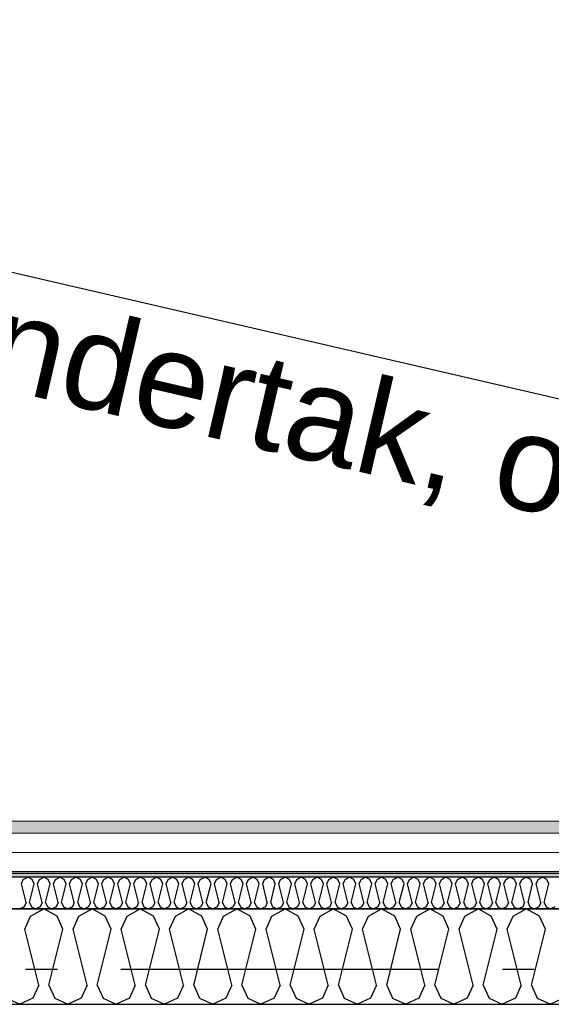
# Model space of a CAD drawing. Header units: millimetres. Extents: x -117798 to 93698, y -182207 to 252400.
# Tile 67 of 222: x -72920 to -72084, y -28272 to -26723. Entities that reach past the tile are written whole.
import ezdxf
from ezdxf.enums import TextEntityAlignment as Align

# ---------------------------------------------------------------- set-up
doc = ezdxf.new("R2010")
doc.units = ezdxf.units.MM
doc.header["$LTSCALE"] = 0.5
doc.header["$MEASUREMENT"] = 0
for name, pattern in [('Akselinje', [1500, 1000, -200, 100, -200]), ('Over snittplan', [260, 150, -50, 10, -50]), ('PLINE', [0])]:
    doc.linetypes.add(name, pattern=pattern)
for name, color, linetype in [('223- Bjelker', 7, 'Continuous'), ('232- Ikke-bærende yttervegger', 7, 'Continuous'), ('232- Ikke-bærende yttervegger (Skravur)', 7, 'Continuous'), ('235- Utvendig kledning og overflate (Skravur)(Nye konstruksjoner)', 7, 'Continuous'), ('256- Faste himlinger og overflatebehandling(Nye konstruksjoner)', 7, 'Continuous'), ('261- Primærkonstruksjon (tak)', 7, 'Continuous'), ('262- Taktekking(Nye konstruksjoner)', 7, 'Continuous'), ('82-- Modullinjer', 7, 'Continuous')]:
    doc.layers.add(name, color=color, linetype=linetype)
doc.layers.add('235- Utvendig kledning og overflate(Nye konstruksjoner)', color=7, linetype='Continuous', lineweight=0)
doc.styles.add('GENERATED_STYLE_1', font='arial.ttf')
doc.styles.add('GENERATED_STYLE_4', font='arial.ttf')

# ---------------------------------------------------------------- blocks, each defined once
blk = doc.blocks.new('*X80')
at = {"layer": '232- Ikke-bærende yttervegger (Skravur)', "linetype": 'PLINE'}
for p, q in [((-72911.7, -28153.8), (-72902.5, -28133.5)), ((-72902.5, -28133.5), (-72881.8, -28121.9)), ((-72861, -28133.5), (-72881.8, -28121.9)), ((-72851.8, -28153.8), (-72861, -28133.5)), ((-72835.8, -28153.8), (-72826.6, -28133.5)), ((-72826.6, -28133.5), (-72805.9, -28121.9)), ((-72785.2, -28133.5), (-72805.9, -28121.9)), ((-72775.9, -28153.8), (-72785.2, -28133.5)), ((-72760, -28153.8), (-72750.7, -28133.5)), ((-72750.7, -28133.5), (-72730, -28121.9)), ((-72709.3, -28133.5), (-72730, -28121.9)), ((-72700, -28153.8), (-72709.3, -28133.5)), ((-72684.1, -28153.8), (-72674.8, -28133.5)), ((-72674.8, -28133.5), (-72654.1, -28121.9)), ((-72633.4, -28133.5), (-72654.1, -28121.9)), ((-72624.2, -28153.8), (-72633.4, -28133.5)), ((-72608.2, -28153.8), (-72599, -28133.5)), ((-72599, -28133.5), (-72578.2, -28121.9)), ((-72557.5, -28133.5), (-72578.2, -28121.9)), ((-72548.3, -28153.8), (-72557.5, -28133.5)), ((-72532.3, -28153.8), (-72523.1, -28133.5)), ((-72523.1, -28133.5), (-72502.4, -28121.9)), ((-72481.6, -28133.5), (-72502.4, -28121.9)), ((-72472.4, -28153.8), (-72481.6, -28133.5)), ((-72456.5, -28153.8), (-72447.2, -28133.5)), ((-72447.2, -28133.5), (-72426.5, -28121.9)), ((-72405.8, -28133.5), (-72426.5, -28121.9)), ((-72396.5, -28153.8), (-72405.8, -28133.5)), ((-72380.6, -28153.8), (-72371.3, -28133.5)), ((-72371.3, -28133.5), (-72350.6, -28121.9)), ((-72329.9, -28133.5), (-72350.6, -28121.9)), ((-72320.6, -28153.8), (-72329.9, -28133.5)), ((-72304.7, -28153.8), (-72295.4, -28133.5)), ((-72295.4, -28133.5), (-72274.7, -28121.9)), ((-72254, -28133.5), (-72274.7, -28121.9)), ((-72244.8, -28153.8), (-72254, -28133.5)), ((-72228.8, -28153.8), (-72219.6, -28133.5)), ((-72219.6, -28133.5), (-72198.8, -28121.9)), ((-72178.1, -28133.5), (-72198.8, -28121.9)), ((-72168.9, -28153.8), (-72178.1, -28133.5)), ((-72152.9, -28153.8), (-72143.7, -28133.5)), ((-72143.7, -28133.5), (-72123, -28121.9)), ((-72102.2, -28133.5), (-72123, -28121.9)), ((-72093, -28153.8), (-72102.2, -28133.5)), ((-72889.7, -28241.8), (-72911.7, -28153.8)), ((-72873.8, -28241.8), (-72851.8, -28153.8)), ((-72813.8, -28241.8), (-72835.8, -28153.8)), ((-72797.9, -28241.8), (-72775.9, -28153.8)), ((-72738, -28241.8), (-72760, -28153.8)), ((-72722, -28241.8), (-72700, -28153.8)), ((-72662.1, -28241.8), (-72684.1, -28153.8)), ((-72646.1, -28241.8), (-72624.2, -28153.8)), ((-72586.2, -28241.8), (-72608.2, -28153.8)), ((-72570.3, -28241.8), (-72548.3, -28153.8)), ((-72510.3, -28241.8), (-72532.3, -28153.8)), ((-72494.4, -28241.8), (-72472.4, -28153.8)), ((-72434.5, -28241.8), (-72456.5, -28153.8)), ((-72418.5, -28241.8), (-72396.5, -28153.8)), ((-72358.6, -28241.8), (-72380.6, -28153.8)), ((-72342.6, -28241.8), (-72320.6, -28153.8)), ((-72282.7, -28241.8), (-72304.7, -28153.8)), ((-72266.8, -28241.8), (-72244.8, -28153.8)), ((-72206.8, -28241.8), (-72228.8, -28153.8)), ((-72190.9, -28241.8), (-72168.9, -28153.8)), ((-72130.9, -28241.8), (-72152.9, -28153.8)), ((-72115, -28241.8), (-72093, -28153.8)), ((-72889.7, -28241.8), (-72899, -28262.1)), ((-72873.8, -28241.8), (-72864.5, -28262.1)), ((-72813.8, -28241.8), (-72823.1, -28262.1)), ((-72797.9, -28241.8), (-72788.7, -28262.1)), ((-72738, -28241.8), (-72747.2, -28262.1)), ((-72722, -28241.8), (-72712.8, -28262.1)), ((-72662.1, -28241.8), (-72671.3, -28262.1)), ((-72646.1, -28241.8), (-72636.9, -28262.1)), ((-72586.2, -28241.8), (-72595.5, -28262.1)), ((-72570.3, -28241.8), (-72561, -28262.1)), ((-72510.3, -28241.8), (-72519.6, -28262.1)), ((-72494.4, -28241.8), (-72485.1, -28262.1)), ((-72434.5, -28241.8), (-72443.7, -28262.1)), ((-72418.5, -28241.8), (-72409.3, -28262.1)), ((-72358.6, -28241.8), (-72367.8, -28262.1)), ((-72342.6, -28241.8), (-72333.4, -28262.1)), ((-72282.7, -28241.8), (-72291.9, -28262.1)), ((-72266.8, -28241.8), (-72257.5, -28262.1)), ((-72206.8, -28241.8), (-72216.1, -28262.1)), ((-72190.9, -28241.8), (-72181.6, -28262.1)), ((-72130.9, -28241.8), (-72140.2, -28262.1)), ((-72115, -28241.8), (-72105.7, -28262.1)), ((-72940.4, -28262.1), (-72919.7, -28271.9)), ((-72899, -28262.1), (-72919.7, -28271.9)), ((-72864.5, -28262.1), (-72843.8, -28271.9)), ((-72823.1, -28262.1), (-72843.8, -28271.9)), ((-72788.7, -28262.1), (-72767.9, -28271.9)), ((-72747.2, -28262.1), (-72767.9, -28271.9)), ((-72712.8, -28262.1), (-72692.1, -28271.9)), ((-72671.3, -28262.1), (-72692.1, -28271.9)), ((-72636.9, -28262.1), (-72616.2, -28271.9)), ((-72595.5, -28262.1), (-72616.2, -28271.9)), ((-72561, -28262.1), (-72540.3, -28271.9)), ((-72519.6, -28262.1), (-72540.3, -28271.9)), ((-72485.1, -28262.1), (-72464.4, -28271.9)), ((-72443.7, -28262.1), (-72464.4, -28271.9)), ((-72409.3, -28262.1), (-72388.5, -28271.9)), ((-72367.8, -28262.1), (-72388.5, -28271.9)), ((-72333.4, -28262.1), (-72312.7, -28271.9)), ((-72291.9, -28262.1), (-72312.7, -28271.9)), ((-72257.5, -28262.1), (-72236.8, -28271.9)), ((-72216.1, -28262.1), (-72236.8, -28271.9)), ((-72181.6, -28262.1), (-72160.9, -28271.9)), ((-72140.2, -28262.1), (-72160.9, -28271.9)), ((-72105.7, -28262.1), (-72085, -28271.9)), ((-72064.3, -28262.1), (-72085, -28271.9))]:
    blk.add_line(p, q, dxfattribs=at)
blk = doc.blocks.new('*X410')
at = {"layer": '235- Utvendig kledning og overflate (Skravur)(Nye konstruksjoner)', "linetype": 'PLINE'}
for p, q in [((-72917, -28082.6), (-72914, -28075.8)), ((-72909.7, -28111.9), (-72917, -28082.6)), ((-72914, -28075.8), (-72907, -28071.9)), ((-72900.1, -28075.8), (-72907, -28071.9)), ((-72904.4, -28111.9), (-72897.1, -28082.6)), ((-72897.1, -28082.6), (-72900.1, -28075.8)), ((-72891.7, -28082.6), (-72888.7, -28075.8)), ((-72884.4, -28111.9), (-72891.7, -28082.6)), ((-72888.7, -28075.8), (-72881.8, -28071.9)), ((-72874.8, -28075.8), (-72881.8, -28071.9)), ((-72879.1, -28111.9), (-72871.8, -28082.6)), ((-72871.8, -28082.6), (-72874.8, -28075.8)), ((-72866.5, -28082.6), (-72863.4, -28075.8)), ((-72859.1, -28111.9), (-72866.5, -28082.6)), ((-72863.4, -28075.8), (-72856.5, -28071.9)), ((-72849.6, -28075.8), (-72856.5, -28071.9)), ((-72853.8, -28111.9), (-72846.5, -28082.6)), ((-72846.5, -28082.6), (-72849.6, -28075.8)), ((-72841.2, -28082.6), (-72838.1, -28075.8)), ((-72833.8, -28111.9), (-72841.2, -28082.6)), ((-72838.1, -28075.8), (-72831.2, -28071.9)), ((-72824.3, -28075.8), (-72831.2, -28071.9)), ((-72828.5, -28111.9), (-72821.2, -28082.6)), ((-72821.2, -28082.6), (-72824.3, -28075.8)), ((-72815.9, -28082.6), (-72812.8, -28075.8)), ((-72808.5, -28111.9), (-72815.9, -28082.6)), ((-72812.8, -28075.8), (-72805.9, -28071.9)), ((-72799, -28075.8), (-72805.9, -28071.9)), ((-72803.2, -28111.9), (-72795.9, -28082.6)), ((-72795.9, -28082.6), (-72799, -28075.8)), ((-72790.6, -28082.6), (-72787.5, -28075.8)), ((-72783.2, -28111.9), (-72790.6, -28082.6)), ((-72787.5, -28075.8), (-72780.6, -28071.9)), ((-72773.7, -28075.8), (-72780.6, -28071.9)), ((-72777.9, -28111.9), (-72770.6, -28082.6)), ((-72770.6, -28082.6), (-72773.7, -28075.8)), ((-72765.3, -28082.6), (-72762.2, -28075.8)), ((-72757.9, -28111.9), (-72765.3, -28082.6)), ((-72762.2, -28075.8), (-72755.3, -28071.9)), ((-72748.4, -28075.8), (-72755.3, -28071.9)), ((-72752.6, -28111.9), (-72745.3, -28082.6)), ((-72745.3, -28082.6), (-72748.4, -28075.8)), ((-72740, -28082.6), (-72736.9, -28075.8)), ((-72732.7, -28111.9), (-72740, -28082.6)), ((-72736.9, -28075.8), (-72730, -28071.9)), ((-72723.1, -28075.8), (-72730, -28071.9)), ((-72727.3, -28111.9), (-72720, -28082.6)), ((-72720, -28082.6), (-72723.1, -28075.8)), ((-72714.7, -28082.6), (-72711.6, -28075.8)), ((-72707.4, -28111.9), (-72714.7, -28082.6)), ((-72711.6, -28075.8), (-72704.7, -28071.9)), ((-72697.8, -28075.8), (-72704.7, -28071.9)), ((-72702, -28111.9), (-72694.7, -28082.6)), ((-72694.7, -28082.6), (-72697.8, -28075.8)), ((-72689.4, -28082.6), (-72686.3, -28075.8)), ((-72682.1, -28111.9), (-72689.4, -28082.6)), ((-72686.3, -28075.8), (-72679.4, -28071.9)), ((-72672.5, -28075.8), (-72679.4, -28071.9)), ((-72676.8, -28111.9), (-72669.4, -28082.6)), ((-72669.4, -28082.6), (-72672.5, -28075.8)), ((-72664.1, -28082.6), (-72661, -28075.8)), ((-72656.8, -28111.9), (-72664.1, -28082.6)), ((-72661, -28075.8), (-72654.1, -28071.9)), ((-72647.2, -28075.8), (-72654.1, -28071.9)), ((-72651.5, -28111.9), (-72644.1, -28082.6)), ((-72644.1, -28082.6), (-72647.2, -28075.8)), ((-72638.8, -28082.6), (-72635.7, -28075.8)), ((-72631.5, -28111.9), (-72638.8, -28082.6)), ((-72635.7, -28075.8), (-72628.8, -28071.9)), ((-72621.9, -28075.8), (-72628.8, -28071.9)), ((-72626.2, -28111.9), (-72618.8, -28082.6)), ((-72618.8, -28082.6), (-72621.9, -28075.8)), ((-72613.5, -28082.6), (-72610.4, -28075.8)), ((-72606.2, -28111.9), (-72613.5, -28082.6)), ((-72610.4, -28075.8), (-72603.5, -28071.9)), ((-72596.6, -28075.8), (-72603.5, -28071.9)), ((-72600.9, -28111.9), (-72593.5, -28082.6)), ((-72593.5, -28082.6), (-72596.6, -28075.8)), ((-72588.2, -28082.6), (-72585.1, -28075.8)), ((-72580.9, -28111.9), (-72588.2, -28082.6)), ((-72585.1, -28075.8), (-72578.2, -28071.9)), ((-72571.3, -28075.8), (-72578.2, -28071.9)), ((-72575.6, -28111.9), (-72568.3, -28082.6)), ((-72568.3, -28082.6), (-72571.3, -28075.8)), ((-72562.9, -28082.6), (-72559.9, -28075.8)), ((-72555.6, -28111.9), (-72562.9, -28082.6)), ((-72559.9, -28075.8), (-72552.9, -28071.9)), ((-72546, -28075.8), (-72552.9, -28071.9)), ((-72550.3, -28111.9), (-72543, -28082.6)), ((-72543, -28082.6), (-72546, -28075.8)), ((-72537.6, -28082.6), (-72534.6, -28075.8)), ((-72530.3, -28111.9), (-72537.6, -28082.6)), ((-72534.6, -28075.8), (-72527.7, -28071.9)), ((-72520.7, -28075.8), (-72527.7, -28071.9)), ((-72525, -28111.9), (-72517.7, -28082.6)), ((-72517.7, -28082.6), (-72520.7, -28075.8)), ((-72512.4, -28082.6), (-72509.3, -28075.8)), ((-72505, -28111.9), (-72512.4, -28082.6)), ((-72509.3, -28075.8), (-72502.4, -28071.9)), ((-72495.5, -28075.8), (-72502.4, -28071.9)), ((-72499.7, -28111.9), (-72492.4, -28082.6)), ((-72492.4, -28082.6), (-72495.5, -28075.8)), ((-72487.1, -28082.6), (-72484, -28075.8)), ((-72479.7, -28111.9), (-72487.1, -28082.6)), ((-72484, -28075.8), (-72477.1, -28071.9)), ((-72470.2, -28075.8), (-72477.1, -28071.9)), ((-72474.4, -28111.9), (-72467.1, -28082.6)), ((-72467.1, -28082.6), (-72470.2, -28075.8)), ((-72461.8, -28082.6), (-72458.7, -28075.8)), ((-72454.4, -28111.9), (-72461.8, -28082.6)), ((-72458.7, -28075.8), (-72451.8, -28071.9)), ((-72444.9, -28075.8), (-72451.8, -28071.9)), ((-72449.1, -28111.9), (-72441.8, -28082.6)), ((-72441.8, -28082.6), (-72444.9, -28075.8)), ((-72436.5, -28082.6), (-72433.4, -28075.8)), ((-72429.1, -28111.9), (-72436.5, -28082.6)), ((-72433.4, -28075.8), (-72426.5, -28071.9)), ((-72419.6, -28075.8), (-72426.5, -28071.9)), ((-72423.8, -28111.9), (-72416.5, -28082.6)), ((-72416.5, -28082.6), (-72419.6, -28075.8)), ((-72411.2, -28082.6), (-72408.1, -28075.8)), ((-72403.8, -28111.9), (-72411.2, -28082.6)), ((-72408.1, -28075.8), (-72401.2, -28071.9)), ((-72394.3, -28075.8), (-72401.2, -28071.9)), ((-72398.5, -28111.9), (-72391.2, -28082.6)), ((-72391.2, -28082.6), (-72394.3, -28075.8)), ((-72385.9, -28082.6), (-72382.8, -28075.8)), ((-72378.6, -28111.9), (-72385.9, -28082.6)), ((-72382.8, -28075.8), (-72375.9, -28071.9)), ((-72369, -28075.8), (-72375.9, -28071.9)), ((-72373.2, -28111.9), (-72365.9, -28082.6)), ((-72365.9, -28082.6), (-72369, -28075.8)), ((-72360.6, -28082.6), (-72357.5, -28075.8)), ((-72353.3, -28111.9), (-72360.6, -28082.6)), ((-72357.5, -28075.8), (-72350.6, -28071.9)), ((-72343.7, -28075.8), (-72350.6, -28071.9)), ((-72347.9, -28111.9), (-72340.6, -28082.6)), ((-72340.6, -28082.6), (-72343.7, -28075.8)), ((-72335.3, -28082.6), (-72332.2, -28075.8)), ((-72328, -28111.9), (-72335.3, -28082.6)), ((-72332.2, -28075.8), (-72325.3, -28071.9)), ((-72318.4, -28075.8), (-72325.3, -28071.9)), ((-72322.7, -28111.9), (-72315.3, -28082.6)), ((-72315.3, -28082.6), (-72318.4, -28075.8)), ((-72310, -28082.6), (-72306.9, -28075.8)), ((-72302.7, -28111.9), (-72310, -28082.6)), ((-72306.9, -28075.8), (-72300, -28071.9)), ((-72293.1, -28075.8), (-72300, -28071.9)), ((-72297.4, -28111.9), (-72290, -28082.6)), ((-72290, -28082.6), (-72293.1, -28075.8)), ((-72284.7, -28082.6), (-72281.6, -28075.8)), ((-72277.4, -28111.9), (-72284.7, -28082.6)), ((-72281.6, -28075.8), (-72274.7, -28071.9)), ((-72267.8, -28075.8), (-72274.7, -28071.9)), ((-72272.1, -28111.9), (-72264.7, -28082.6)), ((-72264.7, -28082.6), (-72267.8, -28075.8)), ((-72259.4, -28082.6), (-72256.3, -28075.8)), ((-72252.1, -28111.9), (-72259.4, -28082.6)), ((-72256.3, -28075.8), (-72249.4, -28071.9)), ((-72242.5, -28075.8), (-72249.4, -28071.9)), ((-72246.8, -28111.9), (-72239.4, -28082.6)), ((-72239.4, -28082.6), (-72242.5, -28075.8)), ((-72234.1, -28082.6), (-72231, -28075.8)), ((-72226.8, -28111.9), (-72234.1, -28082.6)), ((-72231, -28075.8), (-72224.1, -28071.9)), ((-72217.2, -28075.8), (-72224.1, -28071.9)), ((-72221.5, -28111.9), (-72214.1, -28082.6)), ((-72214.1, -28082.6), (-72217.2, -28075.8)), ((-72208.8, -28082.6), (-72205.8, -28075.8)), ((-72201.5, -28111.9), (-72208.8, -28082.6)), ((-72205.8, -28075.8), (-72198.8, -28071.9)), ((-72191.9, -28075.8), (-72198.8, -28071.9)), ((-72196.2, -28111.9), (-72188.9, -28082.6)), ((-72188.9, -28082.6), (-72191.9, -28075.8)), ((-72183.5, -28082.6), (-72180.5, -28075.8)), ((-72176.2, -28111.9), (-72183.5, -28082.6)), ((-72180.5, -28075.8), (-72173.6, -28071.9)), ((-72166.6, -28075.8), (-72173.6, -28071.9)), ((-72170.9, -28111.9), (-72163.6, -28082.6)), ((-72163.6, -28082.6), (-72166.6, -28075.8)), ((-72158.2, -28082.6), (-72155.2, -28075.8)), ((-72150.9, -28111.9), (-72158.2, -28082.6)), ((-72155.2, -28075.8), (-72148.3, -28071.9)), ((-72141.4, -28075.8), (-72148.3, -28071.9)), ((-72145.6, -28111.9), (-72138.3, -28082.6)), ((-72138.3, -28082.6), (-72141.4, -28075.8)), ((-72133, -28082.6), (-72129.9, -28075.8)), ((-72125.6, -28111.9), (-72133, -28082.6)), ((-72129.9, -28075.8), (-72123, -28071.9)), ((-72116.1, -28075.8), (-72123, -28071.9)), ((-72120.3, -28111.9), (-72113, -28082.6)), ((-72113, -28082.6), (-72116.1, -28075.8)), ((-72107.7, -28082.6), (-72104.6, -28075.8)), ((-72100.3, -28111.9), (-72107.7, -28082.6)), ((-72104.6, -28075.8), (-72097.7, -28071.9)), ((-72090.8, -28075.8), (-72097.7, -28071.9)), ((-72095, -28111.9), (-72087.7, -28082.6)), ((-72087.7, -28082.6), (-72090.8, -28075.8)), ((-72909.7, -28111.9), (-72912.8, -28118.7)), ((-72904.4, -28111.9), (-72901.3, -28118.7)), ((-72884.4, -28111.9), (-72887.5, -28118.7)), ((-72879.1, -28111.9), (-72876, -28118.7)), ((-72859.1, -28111.9), (-72862.2, -28118.7)), ((-72853.8, -28111.9), (-72850.7, -28118.7)), ((-72833.8, -28111.9), (-72836.9, -28118.7)), ((-72828.5, -28111.9), (-72825.4, -28118.7)), ((-72808.5, -28111.9), (-72811.6, -28118.7)), ((-72803.2, -28111.9), (-72800.1, -28118.7)), ((-72783.2, -28111.9), (-72786.3, -28118.7)), ((-72777.9, -28111.9), (-72774.8, -28118.7)), ((-72757.9, -28111.9), (-72761, -28118.7)), ((-72752.6, -28111.9), (-72749.6, -28118.7)), ((-72732.7, -28111.9), (-72735.7, -28118.7)), ((-72727.3, -28111.9), (-72724.3, -28118.7)), ((-72707.4, -28111.9), (-72710.4, -28118.7)), ((-72702, -28111.9), (-72699, -28118.7)), ((-72682.1, -28111.9), (-72685.2, -28118.7)), ((-72676.8, -28111.9), (-72673.7, -28118.7)), ((-72656.8, -28111.9), (-72659.9, -28118.7)), ((-72651.5, -28111.9), (-72648.4, -28118.7)), ((-72631.5, -28111.9), (-72634.6, -28118.7)), ((-72626.2, -28111.9), (-72623.1, -28118.7)), ((-72606.2, -28111.9), (-72609.3, -28118.7)), ((-72600.9, -28111.9), (-72597.8, -28118.7)), ((-72580.9, -28111.9), (-72584, -28118.7)), ((-72575.6, -28111.9), (-72572.5, -28118.7)), ((-72555.6, -28111.9), (-72558.7, -28118.7)), ((-72550.3, -28111.9), (-72547.2, -28118.7)), ((-72530.3, -28111.9), (-72533.4, -28118.7)), ((-72525, -28111.9), (-72521.9, -28118.7)), ((-72505, -28111.9), (-72508.1, -28118.7)), ((-72499.7, -28111.9), (-72496.6, -28118.7)), ((-72479.7, -28111.9), (-72482.8, -28118.7)), ((-72474.4, -28111.9), (-72471.3, -28118.7)), ((-72454.4, -28111.9), (-72457.5, -28118.7)), ((-72449.1, -28111.9), (-72446, -28118.7)), ((-72429.1, -28111.9), (-72432.2, -28118.7)), ((-72423.8, -28111.9), (-72420.7, -28118.7)), ((-72403.8, -28111.9), (-72406.9, -28118.7)), ((-72398.5, -28111.9), (-72395.5, -28118.7)), ((-72378.6, -28111.9), (-72381.6, -28118.7)), ((-72373.2, -28111.9), (-72370.2, -28118.7)), ((-72353.3, -28111.9), (-72356.3, -28118.7)), ((-72347.9, -28111.9), (-72344.9, -28118.7)), ((-72328, -28111.9), (-72331.1, -28118.7)), ((-72322.7, -28111.9), (-72319.6, -28118.7)), ((-72302.7, -28111.9), (-72305.8, -28118.7)), ((-72297.4, -28111.9), (-72294.3, -28118.7)), ((-72277.4, -28111.9), (-72280.5, -28118.7)), ((-72272.1, -28111.9), (-72269, -28118.7)), ((-72252.1, -28111.9), (-72255.2, -28118.7)), ((-72246.8, -28111.9), (-72243.7, -28118.7)), ((-72226.8, -28111.9), (-72229.9, -28118.7)), ((-72221.5, -28111.9), (-72218.4, -28118.7)), ((-72201.5, -28111.9), (-72204.6, -28118.7)), ((-72196.2, -28111.9), (-72193.1, -28118.7)), ((-72176.2, -28111.9), (-72179.3, -28118.7)), ((-72170.9, -28111.9), (-72167.8, -28118.7)), ((-72150.9, -28111.9), (-72154, -28118.7)), ((-72145.6, -28111.9), (-72142.5, -28118.7)), ((-72125.6, -28111.9), (-72128.7, -28118.7)), ((-72120.3, -28111.9), (-72117.2, -28118.7)), ((-72100.3, -28111.9), (-72103.4, -28118.7)), ((-72095, -28111.9), (-72091.9, -28118.7)), ((-72912.8, -28118.7), (-72919.7, -28121.9)), ((-72901.3, -28118.7), (-72894.4, -28121.9)), ((-72887.5, -28118.7), (-72894.4, -28121.9)), ((-72876, -28118.7), (-72869.1, -28121.9)), ((-72862.2, -28118.7), (-72869.1, -28121.9)), ((-72850.7, -28118.7), (-72843.8, -28121.9)), ((-72836.9, -28118.7), (-72843.8, -28121.9)), ((-72825.4, -28118.7), (-72818.5, -28121.9)), ((-72811.6, -28118.7), (-72818.5, -28121.9)), ((-72800.1, -28118.7), (-72793.2, -28121.9)), ((-72786.3, -28118.7), (-72793.2, -28121.9)), ((-72774.8, -28118.7), (-72767.9, -28121.9)), ((-72761, -28118.7), (-72767.9, -28121.9)), ((-72749.6, -28118.7), (-72742.6, -28121.9)), ((-72735.7, -28118.7), (-72742.6, -28121.9)), ((-72724.3, -28118.7), (-72717.4, -28121.9)), ((-72710.4, -28118.7), (-72717.4, -28121.9)), ((-72699, -28118.7), (-72692.1, -28121.9)), ((-72685.2, -28118.7), (-72692.1, -28121.9)), ((-72673.7, -28118.7), (-72666.8, -28121.9)), ((-72659.9, -28118.7), (-72666.8, -28121.9)), ((-72648.4, -28118.7), (-72641.5, -28121.9)), ((-72634.6, -28118.7), (-72641.5, -28121.9)), ((-72623.1, -28118.7), (-72616.2, -28121.9)), ((-72609.3, -28118.7), (-72616.2, -28121.9)), ((-72597.8, -28118.7), (-72590.9, -28121.9)), ((-72584, -28118.7), (-72590.9, -28121.9)), ((-72572.5, -28118.7), (-72565.6, -28121.9)), ((-72558.7, -28118.7), (-72565.6, -28121.9)), ((-72547.2, -28118.7), (-72540.3, -28121.9)), ((-72533.4, -28118.7), (-72540.3, -28121.9)), ((-72521.9, -28118.7), (-72515, -28121.9)), ((-72508.1, -28118.7), (-72515, -28121.9)), ((-72496.6, -28118.7), (-72489.7, -28121.9)), ((-72482.8, -28118.7), (-72489.7, -28121.9)), ((-72471.3, -28118.7), (-72464.4, -28121.9)), ((-72457.5, -28118.7), (-72464.4, -28121.9)), ((-72446, -28118.7), (-72439.1, -28121.9)), ((-72432.2, -28118.7), (-72439.1, -28121.9)), ((-72420.7, -28118.7), (-72413.8, -28121.9)), ((-72406.9, -28118.7), (-72413.8, -28121.9)), ((-72395.5, -28118.7), (-72388.5, -28121.9)), ((-72381.6, -28118.7), (-72388.5, -28121.9)), ((-72370.2, -28118.7), (-72363.3, -28121.9)), ((-72356.3, -28118.7), (-72363.3, -28121.9)), ((-72344.9, -28118.7), (-72338, -28121.9)), ((-72331.1, -28118.7), (-72338, -28121.9)), ((-72319.6, -28118.7), (-72312.7, -28121.9)), ((-72305.8, -28118.7), (-72312.7, -28121.9)), ((-72294.3, -28118.7), (-72287.4, -28121.9)), ((-72280.5, -28118.7), (-72287.4, -28121.9)), ((-72269, -28118.7), (-72262.1, -28121.9)), ((-72255.2, -28118.7), (-72262.1, -28121.9)), ((-72243.7, -28118.7), (-72236.8, -28121.9)), ((-72229.9, -28118.7), (-72236.8, -28121.9)), ((-72218.4, -28118.7), (-72211.5, -28121.9)), ((-72204.6, -28118.7), (-72211.5, -28121.9)), ((-72193.1, -28118.7), (-72186.2, -28121.9)), ((-72179.3, -28118.7), (-72186.2, -28121.9)), ((-72167.8, -28118.7), (-72160.9, -28121.9)), ((-72154, -28118.7), (-72160.9, -28121.9)), ((-72142.5, -28118.7), (-72135.6, -28121.9)), ((-72128.7, -28118.7), (-72135.6, -28121.9)), ((-72117.2, -28118.7), (-72110.3, -28121.9)), ((-72103.4, -28118.7), (-72110.3, -28121.9)), ((-72091.9, -28118.7), (-72085, -28121.9)), ((-72078.1, -28118.7), (-72085, -28121.9))]:
    blk.add_line(p, q, dxfattribs=at)
blk = doc.blocks.new('Standard grid marker[202]', base_point=(20939.5, -28216.9))
at = {"layer": '82-- Modullinjer', "linetype": 'Akselinje'}
blk.add_line((20739.5, -28216.9), (-81321.3, -28216.9), dxfattribs=at)
at = {"layer": '82-- Modullinjer', "style": 'GENERATED_STYLE_4'}
for tag, p in [('AC_MarkerText_1_0', (21062, -28256.9)), ('AC_MarkerText_1_1', (-81898.8, -28256.9))]:
    blk.add_attdef(tag, text='', height=175, rotation=90, dxfattribs=at).set_placement(p, align=Align.TOP_CENTER)

msp = doc.modelspace()

# ---------------------------------------------------------------- hatches: boundary and pattern name
at = {"layer": '235- Utvendig kledning og overflate (Skravur)(Nye konstruksjoner)', "linetype": 'Continuous'}
h = msp.add_hatch(dxfattribs=at)
h.set_pattern_fill('Skrålinjer_2', color=256, style=0, pattern_type=2)
h.set_pattern_definition([(225, (0, 0), (-56.56854, 56.56854), [80, 0])])
h.paths.add_polyline_path([(-68911.2, -27983.9), (-77768.2, -27983.9), (-77768.2, -28002.9), (-68911.2, -28002.9)])
h = msp.add_hatch(dxfattribs=at)
h.set_pattern_fill('Prikker_tett', color=256, style=0, pattern_type=2)
h.set_pattern_definition([(0, (0, 0), (0, 43.30127), [0, -25]), (0, (12.5, 21.65), (0, 43.30127), [0, -25])])
h.paths.add_polyline_path([(-68860.8, -28062.9), (-77768.2, -28062.9), (-77768.2, -28071.9), (-68855, -28071.9)])

# ---------------------------------------------------------------- linework, layer by layer
at = {"layer": '223- Bjelker', "linetype": 'Over snittplan'}
msp.add_line((-64288.2, -28121.9), (-77768.2, -28121.9), dxfattribs=at)
at = {"layer": '232- Ikke-bærende yttervegger', "linetype": 'PLINE', "flags": 128}
for points in [[(-68823.2, -28121.9), (-77768.2, -28121.9)], [(-77768.2, -28271.9), (-64388.2, -28271.9)]]:
    msp.add_lwpolyline(points, dxfattribs=at)
at = {"layer": '235- Utvendig kledning og overflate(Nye konstruksjoner)', "linetype": 'PLINE'}
for p, q in [((-68899, -28002.9), (-77768.2, -28002.9)), ((-68879.9, -28032.9), (-77768.2, -28032.9)), ((-68860.8, -28062.9), (-77768.2, -28062.9)), ((-68855, -28071.9), (-77768.2, -28071.9))]:
    msp.add_line(p, q, dxfattribs=at)
at = {"layer": '235- Utvendig kledning og overflate(Nye konstruksjoner)', "linetype": 'PLINE', "flags": 128}
for points in [[(-68911.2, -27983.9), (-77768.2, -27983.9)], [(-77768.2, -28121.9), (-68823.2, -28121.9)]]:
    msp.add_lwpolyline(points, dxfattribs=at)
at = {"layer": '256- Faste himlinger og overflatebehandling(Nye konstruksjoner)', "linetype": 'PLINE', "flags": 128}
msp.add_lwpolyline([(-69600.7, -28066.2), (-77218.2, -28066.2)], dxfattribs=at)
at = {"layer": '261- Primærkonstruksjon (tak)', "linetype": 'PLINE', "flags": 128}
for points in [[(-77818.2, -28121.9), (-64238.2, -28121.9)], [(-69600.7, -28121.9), (-76618.2, -28121.9)]]:
    msp.add_lwpolyline(points, dxfattribs=at)
at = {"layer": '262- Taktekking(Nye konstruksjoner)', "linetype": 'PLINE'}
msp.add_line((-68823.2, -28071.9), (-77718.2, -26011.9), dxfattribs=at)
at = {"layer": '262- Taktekking(Nye konstruksjoner)', "linetype": 'PLINE', "flags": 128}
msp.add_lwpolyline([(-68823.2, -28071.9), (-77718.2, -28071.9)], dxfattribs=at)

# ---------------------------------------------------------------- block references
at = {"layer": '232- Ikke-bærende yttervegger'}
msp.add_blockref('*X80', (0, 0), dxfattribs=at)
at = {"layer": '235- Utvendig kledning og overflate(Nye konstruksjoner)'}
msp.add_blockref('*X410', (0, 0), dxfattribs=at)
at = {"layer": '82-- Modullinjer', "linetype": 'PLINE'}
msp.add_blockref('Standard grid marker[202]', (20939.5, -28216.9), dxfattribs=at)

# ---------------------------------------------------------------- texts
at = {"layer": '262- Taktekking(Nye konstruksjoner)', "linetype": 'Continuous', "insert": (-72931.4, -27354.1), "char_height": 150, "attachment_point": 8, "rotation": 346.9607, "style": 'GENERATED_STYLE_1'}
msp.add_mtext('\\A1;{\\pqc;\\fArial|b0|i0|c0|p0;\\W1.000000;Eks. tak\\fArial|b0|i0|c0|p0;\\W1.000000;: \\fArial|b0|i0|c0|p0;\\W1.000000;ny lufting, undertak, og\\fArial|b0|i0|c0|p0;\\W1.000000; taktekking}', dxfattribs=at)

doc.saveas('drawing.dxf')
